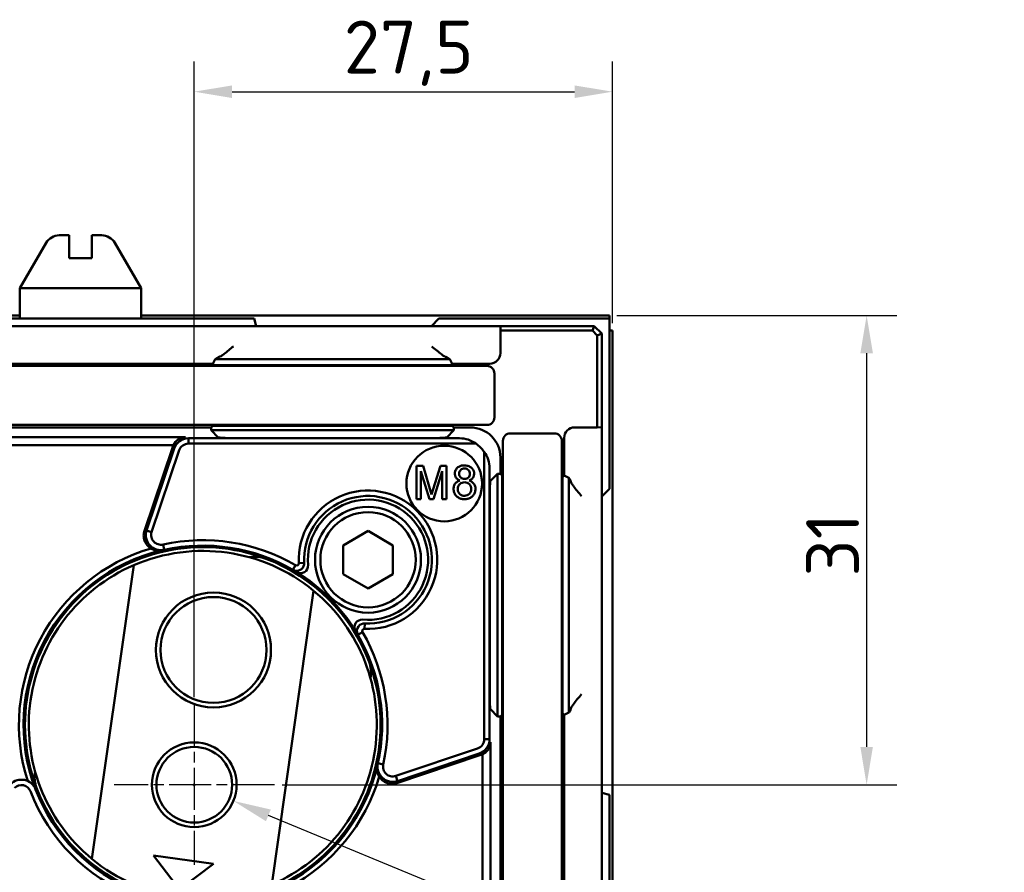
# Model space of a CAD drawing. Header units: millimetres. Extents: x 0 to 5104, y -184 to 1188.
# Tile 12 of 221: x 576 to 707, y 187 to 299. Entities that reach past the tile are written whole.
import ezdxf

# ---------------------------------------------------------------- set-up
doc = ezdxf.new("R2010")
doc.units = ezdxf.units.MM
doc.header["$LTSCALE"] = 2
doc.linetypes.add('CHAIN', pattern=[0.3543, 0.2362, -0.0295, 0.0591, -0.0295])
for name, color, linetype, lineweight in [('Bemaßung (ISO)', 7, 'Continuous', 25), ('Mittelpunktmarkierung (ISO)', 7, 'Continuous', 25), ('Sichtbar (ISO)', 7, 'Continuous', 50)]:
    doc.layers.add(name, color=color, linetype=linetype, lineweight=lineweight)
doc.styles.add('Notiztext (DIN)', font='isocpeur.ttf')
doc.dimstyles.new('Standard (DIN)', dxfattribs={"dimscale": 2, "dimtxt": 3.5, "dimasz": 2.5, "dimexe": 2, "dimexo": 0.5, "dimgap": 0.5, "dimtad": 1, "dimrnd": 1e-08, "dimtxsty": 'Notiztext (DIN)', "dimcen": 0.09, "dimdle": 10, "dimclrd": 256, "dimclre": 256, "dimclrt": 256, "dimadec": 0, "dimazin": 0, "dimtfac": 1, "dimtmove": 0, "dimatfit": 3, "dimfxl": 1, "dimtolj": 1, "dimtzin": 0, "dimlwd": -1, "dimlwe": -1, "dimarcsym": 0})

# ---------------------------------------------------------------- blocks, each defined once
blk = doc.blocks.new('*D35')
at = {"layer": 'Bemaßung (ISO)', "transparency": 16777216}
for p, q in [((655.32, 260.37), (692.32, 260.37)), ((688.32, 255.37), (688.32, 203.31)), ((611.06, 198.31), (692.32, 198.31))]:
    blk.add_line(p, q, dxfattribs=at)
for points in [[(687.49, 255.37), (689.15, 255.37), (688.32, 260.37)], [(687.49, 203.31), (689.15, 203.31), (688.32, 198.31)]]:
    blk.add_solid(points, dxfattribs=at)
at = {"layer": 'Defpoints', "color": 0, "transparency": 16777216}
for p in [(654.32, 260.37), (610.06, 198.31), (688.32, 198.31)]:
    blk.add_point(p, dxfattribs=at)
at = {"layer": 'Bemaßung (ISO)', "transparency": 16777216, "insert": (680.32, 225.84), "char_height": 7, "attachment_point": 1, "rotation": 90, "style": 'Notiztext (DIN)'}
blk.add_mtext('\\A1;31', dxfattribs=at)
blk = doc.blocks.new('*D36')
at = {"layer": 'Bemaßung (ISO)', "transparency": 16777216}
for p, q in [((599.46, 209.91), (599.46, 293.96)), ((654.72, 259.37), (654.72, 293.96)), ((604.46, 289.96), (649.72, 289.96))]:
    blk.add_line(p, q, dxfattribs=at)
for points in [[(604.46, 290.79), (604.46, 289.12), (599.46, 289.96)], [(649.72, 290.79), (649.72, 289.12), (654.72, 289.96)]]:
    blk.add_solid(points, dxfattribs=at)
at = {"layer": 'Defpoints', "color": 0, "transparency": 16777216}
for p in [(654.72, 289.96), (654.72, 258.37), (599.46, 208.91)]:
    blk.add_point(p, dxfattribs=at)
at = {"layer": 'Bemaßung (ISO)', "transparency": 16777216, "insert": (619.21, 299.36), "char_height": 7, "attachment_point": 1, "style": 'Notiztext (DIN)'}
blk.add_mtext('\\A1;27,5', dxfattribs=at)
blk = doc.blocks.new('*D45')
at = {"layer": 'Bemaßung (ISO)', "transparency": 16777216}
for p, q in [((599.28, 198.31), (599.64, 198.31)), ((599.46, 198.13), (599.46, 198.49)), ((704.65, 154.8), (609.25, 194.26))]:
    blk.add_line(p, q, dxfattribs=at)
blk.add_solid([(609.57, 195.03), (608.93, 193.49), (604.63, 196.17)], dxfattribs=at)
at = {"layer": 'Defpoints', "color": 0, "transparency": 16777216}
for p in [(594.28, 200.45), (604.63, 196.17)]:
    blk.add_point(p, dxfattribs=at)
at = {"layer": 'Bemaßung (ISO)', "transparency": 16777216, "insert": (693.2, 168.2), "char_height": 7, "attachment_point": 1, "rotation": 337.5286, "style": 'Notiztext (DIN)'}
blk.add_mtext('\\A1; \\fISOCPEUR|b0|i0;{\\H7.0000;M6}', dxfattribs=at)

msp = doc.modelspace()

# ---------------------------------------------------------------- linework, layer by layer
at = {"layer": 'Mittelpunktmarkierung (ISO)', "linetype": 'CHAIN', "ltscale": 11.778699}
for p, q in [((599.458, 208.912), (599.458, 187.712)), ((610.058, 198.312), (588.858, 198.312))]:
    msp.add_line(p, q, dxfattribs=at)
at = {"layer": 'Sichtbar (ISO)'}
for p, q in [((582.919, 270.965), (581.615, 270.965)), ((582.919, 270.965), (582.919, 269.965)), ((587.223, 270.965), (585.919, 270.965)), ((585.919, 269.965), (585.919, 270.965)), ((579.883, 269.965), (576.419, 263.965)), ((588.955, 269.965), (592.419, 263.965)), ((585.919, 267.965), (582.919, 267.965)), ((576.419, 263.965), (592.419, 263.965)), ((576.419, 259.965), (576.419, 263.965)), ((592.419, 259.965), (592.419, 263.965)), ((491.663, 260.365), (576.419, 260.365)), ((592.419, 260.365), (654.319, 260.365)), ((654.319, 259.965), (654.319, 260.365)), ((505.881, 258.965), (634.707, 258.965)), ((548.236, 259.965), (603.436, 259.965)), ((605.366, 259.965), (603.436, 259.965)), ((605.366, 259.965), (607.359, 259.965)), ((607.376, 259.965), (607.359, 259.965)), ((607.389, 259.965), (607.376, 259.965)), ((607.658, 258.965), (607.389, 259.965)), ((631.799, 259.965), (630.799, 258.965)), ((631.816, 259.965), (631.799, 259.965)), ((631.839, 259.965), (631.816, 259.965)), ((631.839, 259.965), (634.579, 259.965)), ((636.87, 259.965), (634.579, 259.965)), ((638.701, 258.965), (634.707, 258.965)), ((636.87, 259.965), (653.546, 259.965)), ((639.949, 258.965), (638.701, 258.965)), ((639.918, 258.365), (639.949, 258.965)), ((639.949, 258.965), (652.319, 258.965)), ((652.07, 258.365), (652.319, 258.965)), ((652.319, 258.965), (653.319, 257.965)), ((654.319, 259.965), (653.546, 259.965)), ((654.319, 259.192), (654.319, 259.965)), ((654.319, 259.192), (654.319, 242.517)), ((652.07, 258.365), (639.918, 258.365)), ((639.918, 255.386), (639.918, 258.365)), ((652.719, 257.717), (652.07, 258.365)), ((652.719, 257.717), (653.319, 257.965)), ((652.719, 245.564), (652.719, 257.717)), ((653.319, 257.965), (653.319, 245.595)), ((654.719, 258.365), (654.319, 258.365)), ((654.719, 258.365), (654.719, 107.929)), ((537.55, 253.987), (601.922, 253.987)), ((601.922, 253.987), (602.221, 254.587)), ((602.122, 253.787), (601.922, 253.987)), ((603.436, 253.787), (602.122, 253.787)), ((602.221, 254.587), (602.637, 254.864)), ((602.221, 254.587), (602.637, 254.587)), ((604.634, 254.587), (602.637, 254.587)), ((603.436, 253.787), (604.634, 253.787)), ((604.634, 254.587), (630.838, 254.587)), ((630.838, 253.787), (604.634, 253.787)), ((632.835, 254.587), (630.838, 254.587)), ((630.838, 253.787), (632.036, 253.787)), ((633.35, 253.787), (632.036, 253.787)), ((632.835, 254.864), (633.251, 254.587)), ((632.835, 254.587), (633.251, 254.587)), ((633.251, 254.587), (633.55, 253.987)), ((633.55, 253.987), (633.35, 253.787)), ((633.55, 253.987), (638.518, 253.987)), ((507.122, 253.687), (635.13, 253.687)), ((638.13, 253.687), (635.13, 253.687)), ((639.13, 246.887), (639.13, 252.687)), ((635.13, 245.887), (507.122, 245.887)), ((601.698, 245.564), (537.574, 245.564)), ((601.697, 245.187), (601.698, 245.564)), ((602.637, 244.248), (601.697, 245.187)), ((602.637, 245.187), (601.697, 245.187)), ((601.698, 245.564), (601.922, 245.787)), ((601.922, 245.787), (603.236, 245.787)), ((602.637, 245.187), (604.634, 245.187)), ((604.634, 245.787), (603.236, 245.787)), ((604.634, 245.787), (630.838, 245.787)), ((630.838, 245.187), (604.634, 245.187)), ((632.236, 245.787), (630.838, 245.787)), ((630.838, 245.187), (632.835, 245.187)), ((632.236, 245.787), (633.55, 245.787)), ((632.835, 244.248), (633.775, 245.187)), ((633.775, 245.187), (632.835, 245.187)), ((633.55, 245.787), (633.774, 245.564)), ((635.923, 245.564), (633.774, 245.564)), ((633.774, 245.564), (633.775, 245.187)), ((635.13, 245.887), (638.13, 245.887)), ((641.241, 244.776), (647.041, 244.776)), ((652.719, 245.564), (649.739, 245.564)), ((652.719, 245.564), (653.319, 245.595)), ((653.319, 244.347), (653.319, 245.595)), ((554.726, 244.253), (598.306, 244.253)), ((598.697, 244.132), (634.515, 244.132)), ((598.697, 243.418), (598.697, 244.132)), ((636.684, 243.418), (598.697, 243.418)), ((630.838, 244.149), (604.634, 244.149)), ((640.241, 240.776), (640.241, 243.776)), ((648.041, 243.776), (648.041, 240.776)), ((648.341, 244.164), (648.341, 239.196)), ((653.319, 240.353), (653.319, 244.347)), ((596.727, 243.201), (556.279, 243.201)), ((596.567, 242.846), (592.873, 231.887)), ((593.157, 231.952), (596.804, 242.772)), ((597.471, 242.547), (593.824, 231.727)), ((637.772, 204.343), (637.772, 242.331)), ((654.319, 240.225), (654.319, 242.517)), ((639.918, 239.42), (639.918, 241.569)), ((640.241, 240.776), (640.241, 112.768)), ((648.041, 112.768), (648.041, 240.776)), ((628.843, 240.476), (628.843, 236.076)), ((629.718, 240.476), (628.843, 240.476)), ((629.402, 239.759), (630.546, 236.076)), ((629.402, 236.076), (629.402, 239.759)), ((630.796, 236.71), (629.718, 240.476)), ((631.993, 240.476), (630.796, 236.71)), ((631.069, 236.076), (632.218, 239.759)), ((632.776, 240.476), (631.993, 240.476)), ((632.218, 239.759), (632.218, 236.076)), ((632.776, 236.076), (632.776, 240.476)), ((638.486, 240.161), (638.486, 204.343)), ((653.319, 111.527), (653.319, 240.353)), ((654.319, 240.225), (654.319, 237.486)), ((639.541, 239.421), (638.602, 238.482)), ((639.541, 239.421), (639.918, 239.42)), ((639.541, 238.482), (639.541, 239.421)), ((639.541, 238.482), (639.541, 236.484)), ((639.918, 239.42), (640.141, 239.196)), ((640.141, 239.196), (640.141, 237.882)), ((648.341, 239.196), (648.141, 238.996)), ((648.141, 238.996), (648.141, 237.683)), ((648.341, 239.196), (648.941, 238.897)), ((648.941, 238.482), (648.941, 238.897)), ((648.941, 238.897), (649.218, 238.482)), ((648.941, 238.482), (648.941, 236.484)), ((640.141, 236.484), (640.141, 237.882)), ((648.141, 236.484), (648.141, 237.683)), ((653.319, 236.445), (654.319, 237.445)), ((654.319, 237.462), (654.319, 237.486)), ((654.319, 237.445), (654.319, 237.462)), ((628.843, 236.076), (629.402, 236.076)), ((630.546, 236.076), (631.069, 236.076)), ((632.218, 236.076), (632.776, 236.076)), ((638.503, 210.28), (638.503, 236.484)), ((639.541, 210.28), (639.541, 236.484)), ((640.141, 236.484), (640.141, 210.28)), ((648.141, 236.484), (648.141, 210.28)), ((648.941, 210.28), (648.941, 236.484)), ((593.824, 231.727), (593.157, 231.952)), ((619.119, 229.97), (622.419, 231.876)), ((622.419, 231.876), (625.719, 229.97)), ((593.063, 231.17), (593.063, 231.17)), ((593.067, 231.121), (593.067, 231.121)), ((595.344, 230.077), (595.497, 229.379)), ((619.119, 226.16), (619.119, 229.97)), ((625.719, 229.97), (625.719, 226.16)), ((591.47, 227.348), (585.941, 188.497)), ((612.852, 227.342), (612.493, 226.723)), ((613.28, 227.602), (613.994, 227.638)), ((622.419, 224.255), (619.119, 226.16)), ((625.719, 226.16), (622.419, 224.255)), ((609.701, 185.115), (615.23, 223.967)), ((621.956, 218.927), (621.992, 219.64)), ((621.695, 218.498), (621.077, 218.139)), ((639.541, 210.28), (639.541, 208.283)), ((640.141, 208.882), (640.141, 210.28)), ((648.141, 209.082), (648.141, 210.28)), ((648.941, 210.28), (648.941, 208.283)), ((639.541, 207.344), (638.602, 208.283)), ((639.541, 207.344), (639.541, 208.283)), ((640.141, 208.882), (640.141, 207.568)), ((648.141, 209.082), (648.141, 207.768)), ((649.218, 208.283), (648.941, 207.868)), ((648.941, 207.868), (648.941, 208.283)), ((639.918, 207.344), (639.541, 207.344)), ((640.141, 207.568), (639.918, 207.344)), ((639.918, 143.22), (639.918, 207.344)), ((648.141, 207.768), (648.341, 207.568)), ((648.941, 207.868), (648.341, 207.568)), ((648.341, 207.568), (648.341, 143.196)), ((637.772, 204.343), (638.486, 204.343)), ((626.081, 199.47), (636.901, 203.118)), ((638.607, 203.952), (638.607, 160.373)), ((626.241, 198.519), (637.2, 202.213)), ((637.126, 202.45), (626.306, 198.803)), ((637.555, 161.925), (637.555, 202.374)), ((624.431, 200.99), (623.733, 201.144)), ((626.081, 199.47), (626.306, 198.803)), ((625.44, 198.717), (625.44, 198.717)), ((625.514, 198.71), (625.514, 198.71)), ((626.135, 198.755), (626.135, 198.755)), ((653.319, 197.233), (654.319, 196.964)), ((654.319, 196.952), (654.319, 196.964)), ((654.319, 196.934), (654.319, 196.952)), ((654.319, 196.934), (654.319, 194.941)), ((654.319, 193.012), (654.319, 194.941)), ((654.319, 193.012), (654.319, 157.518)), ((597.486, 184.451), (594.089, 188.975)), ((594.089, 188.975), (602.009, 187.848)), ((602.009, 187.848), (597.486, 184.451))]:
    msp.add_line(p, q, dxfattribs=at)
for centre, radius in [((632.496, 238.143), 5), ((622.419, 228.065), 7), ((622.419, 228.065), 6.3), ((601.995, 216.132), 7.6), ((601.995, 216.132), 7), ((599.458, 198.312), 5.6), ((599.458, 198.312), 5)]:
    msp.add_circle(centre, radius, dxfattribs=at)
for centre, radius, start, end in [((581.615, 268.965), 2, 90, 150), ((587.223, 268.965), 2, 30, 90), ((638.13, 252.687), 1, 0, 90), ((638.13, 246.887), 1, 270, 0), ((641.241, 243.776), 1, 90, 180), ((647.041, 243.776), 1, 0, 90), ((622.419, 228.065), 9.15, 267.09817, 182.90183), ((622.419, 228.065), 8.436, 267.09817, 182.90183), ((622.419, 228.065), 7.948, 264.98046, 185.01954), ((600.586, 206.232), 24.415, 59.83959, 102.39738), ((600.586, 206.232), 24.3, 106.32958, 197.81946), ((600.586, 206.232), 23.7, 103.26607, 201.09458), ((600.586, 206.232), 23.5, 69.22094, 200.77906), ((600.586, 206.232), 23, 50.45115, 113.34911), ((590.973, 239.886), 10, 284.13265, 284.1356), ((600.586, 206.232), 23.7, 102.39738, 103.26607), ((600.586, 206.232), 23.7, 59.83959, 102.39738), ((607.503, 224.463), 4, 69.22094, 100.90454), ((600.586, 206.232), 23.5, 20.77906, 69.22094), ((600.586, 206.232), 23, 113.34911, 230.45115), ((600.586, 206.232), 23.7, 31.53482, 58.46518), ((600.586, 206.232), 25, 57.64186, 57.64344), ((600.586, 206.232), 23, 293.34911, 50.45115), ((600.586, 206.232), 25, 32.35604, 32.35814), ((600.586, 206.232), 23.7, 347.60262, 30.16041), ((600.586, 206.232), 24.415, 347.60262, 30.16041), ((600.586, 206.232), 23.5, 249.22094, 20.77906), ((618.817, 213.15), 4, 349.09546, 20.77906), ((600.586, 206.232), 23.7, 249.01298, 346.73393), ((600.586, 206.232), 23.7, 346.73393, 347.60262), ((582.354, 199.314), 4, 169.09546, 200.77906), ((600.586, 206.232), 24.3, 252.08714, 343.67042), ((576.608, 196.982), 2, 21.09458, 135), ((576.608, 196.982), 1.285, 21.09458, 135), ((600.586, 206.232), 23.5, 200.77906, 249.22094), ((634.24, 196.619), 10, 165.86641, 165.86736), ((600.586, 206.232), 24.415, 201.09458, 248.20431), ((600.586, 206.232), 23.7, 201.09458, 248.20431), ((600.586, 206.232), 23, 230.45115, 293.34911)]:
    msp.add_arc(centre, radius, start, end, dxfattribs=at)
for centre, major_axis, ratio, start_param, end_param in [((638.516, 255.388), (1.167, -0.778), 0.9980229, 5.3010707, 6.8700405), ((604.634, 254.86), (2, 0), 0.0349208, 2.811184, 3.0892328), ((630.838, 254.86), (-2, 0), 0.0349208, 3.1939525, 3.4720014), ((635.912, 241.558), (2.836, 2.836), 0.9972647, 5.4991567, 7.0672139), ((649.742, 244.162), (0.778, -1.167), 0.9980229, 2.5547375, 4.1237073), ((598.66, 242.146), (-1.485, 1.7), 0.8390596, 5.6508205, 6.6972266), ((604.634, 244.254), (2, 0), 0.0524078, 3.1939525, 4.712389), ((630.838, 244.254), (-2, 0), 0.0524078, 1.5707963, 3.0892328), ((634.271, 239.917), (1.734, 3.895), 0.928627, 6.0845745, 6.6692879), ((634.445, 240.091), (2.836, 2.836), 0.9972647, 6.0897818, 6.4765888), ((598.492, 242.198), (-1.939, 0.603), 0.9847996, 6.0648618, 6.2601006), ((634.271, 239.917), (3.895, 1.734), 0.928627, 5.8970827, 6.4817962), ((638.607, 236.484), (0, 2), 0.0524078, 0.0523599, 1.5707963), ((649.214, 236.484), (0, 2), 0.0349208, 5.9527766, 6.2308254), ((608.533, 226.572), (-7.409, 3.223), 0.2371383, 4.175213, 4.2546461), ((613.504, 227.284), (0.854, -0.524), 0.9978783, 4.7126921, 6.9204643), ((621.638, 219.15), (-0.524, 0.854), 0.9978786, 5.646372, 7.8541473), ((620.925, 214.179), (3.223, -7.409), 0.2371379, 2.0285375, 2.107971), ((638.607, 210.28), (0, -2), 0.0524078, 4.712389, 6.2308254), ((649.214, 210.28), (0, -2), 0.0349208, 0.0523599, 0.3304087), ((636.5, 204.307), (1.7, -1.485), 0.8390596, 5.869144, 6.9155501), ((636.552, 204.138), (-0.603, 1.939), 0.9847996, 3.1646774, 3.3599162)]:
    msp.add_ellipse(centre, major_axis=major_axis, ratio=ratio, start_param=start_param, end_param=end_param, dxfattribs=at)
for points in [[(582.919, 269.965), (582.919, 269.089), (582.919, 267.965)], [(585.919, 269.965), (585.919, 269.089), (585.919, 267.965)]]:
    msp.add_rational_spline(points, [1.09960415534, 1.10582889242, 1.09655479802], degree=2, dxfattribs=at)
for points, knots in [([(604.634, 256.282), (604.435, 256.116), (604.219, 255.935), (603.8, 255.59), (603.597, 255.427), (603.278, 255.183), (603.132, 255.078), (602.898, 254.933), (602.805, 254.89), (602.742, 254.883)], [0, 0, 0, 0, 0.03885109, 0.03885109, 0.07770218, 0.07770218, 0.10922839, 0.10922839, 0.13818992, 0.13818992, 0.13818992, 0.13818992]), ([(632.73, 254.883), (632.673, 254.889), (632.593, 254.924), (632.388, 255.045), (632.261, 255.135), (631.951, 255.367), (631.734, 255.54), (631.285, 255.908), (631.053, 256.103), (630.838, 256.282)], [0.35704141, 0.35704141, 0.35704141, 0.35704141, 0.38287741, 0.38287741, 0.41127465, 0.41127465, 0.45321772, 0.45321772, 0.49516078, 0.49516078, 0.49516078, 0.49516078]), ([(598.697, 243.418), (598.429, 243.418), (598.161, 243.334), (597.941, 243.178), (597.724, 243.023), (597.556, 242.8), (597.471, 242.547)], [0, 0, 0, 0, 0.5028835, 0.5028835, 0.5028835, 1, 1, 1, 1]), ([(635.795, 238.54), (635.927, 238.589), (636.038, 238.649), (636.131, 238.726), (636.239, 238.816), (636.308, 238.911), (636.361, 239.033), (636.411, 239.147), (636.44, 239.276), (636.445, 239.408), (636.45, 239.538), (636.432, 239.667), (636.39, 239.788), (636.307, 240.03), (636.137, 240.222), (635.894, 240.357), (635.791, 240.415), (635.661, 240.466), (635.537, 240.498), (635.415, 240.529), (635.285, 240.546), (635.156, 240.548), (635.024, 240.549), (634.9, 240.536), (634.774, 240.506), (634.64, 240.474), (634.529, 240.43), (634.417, 240.365), (634.255, 240.269), (634.143, 240.156), (634.055, 240.007), (634.011, 239.933), (633.977, 239.854), (633.951, 239.771), (633.913, 239.646), (633.897, 239.52), (633.904, 239.389), (633.912, 239.252), (633.941, 239.133), (633.995, 239.016), (634.053, 238.89), (634.133, 238.794), (634.234, 238.716), (634.319, 238.65), (634.442, 238.585), (634.576, 238.54)], [0, 0, 0, 0, 0.0613629, 0.0613629, 0.0613629, 0.1254275, 0.1254275, 0.1254275, 0.1876883, 0.1876883, 0.1876883, 0.2501665, 0.2501665, 0.2501665, 0.3767246, 0.3767246, 0.3767246, 0.4378297, 0.4378297, 0.4378297, 0.4998254, 0.4998254, 0.4998254, 0.5618835, 0.5618835, 0.5618835, 0.6240806, 0.6240806, 0.6240806, 0.708383, 0.708383, 0.708383, 0.7500045, 0.7500045, 0.7500045, 0.8120807, 0.8120807, 0.8120807, 0.8745511, 0.8745511, 0.8745511, 0.9387325, 0.9387325, 0.9387325, 1, 1, 1, 1]), ([(635.196, 240.129), (635.098, 240.133), (635.006, 240.12), (634.918, 240.089), (634.824, 240.055), (634.747, 240.008), (634.677, 239.944), (634.607, 239.88), (634.553, 239.803), (634.514, 239.714), (634.477, 239.627), (634.457, 239.534), (634.457, 239.439), (634.457, 239.343), (634.475, 239.252), (634.512, 239.162), (634.55, 239.07), (634.603, 238.995), (634.673, 238.932), (634.741, 238.87), (634.824, 238.822), (634.917, 238.79), (635.005, 238.76), (635.101, 238.745), (635.196, 238.747)], [0, 0, 0, 0, 0.1241106, 0.1241106, 0.1241106, 0.2500505, 0.2500505, 0.2500505, 0.375179, 0.375179, 0.375179, 0.4999565, 0.4999565, 0.4999565, 0.6244589, 0.6244589, 0.6244589, 0.7502239, 0.7502239, 0.7502239, 0.8757919, 0.8757919, 0.8757919, 1, 1, 1, 1]), ([(635.196, 238.747), (635.288, 238.749), (635.376, 238.766), (635.462, 238.8), (635.554, 238.836), (635.627, 238.882), (635.691, 238.945), (635.755, 239.008), (635.804, 239.084), (635.838, 239.172), (635.869, 239.254), (635.887, 239.346), (635.887, 239.439), (635.888, 239.532), (635.873, 239.62), (635.84, 239.706), (635.805, 239.799), (635.757, 239.87), (635.693, 239.932), (635.63, 239.993), (635.551, 240.041), (635.463, 240.076), (635.38, 240.108), (635.288, 240.126), (635.196, 240.129)], [0, 0, 0, 0, 0.12393, 0.12393, 0.12393, 0.2499084, 0.2499084, 0.2499084, 0.3759913, 0.3759913, 0.3759913, 0.4999417, 0.4999417, 0.4999417, 0.623836, 0.623836, 0.623836, 0.7503624, 0.7503624, 0.7503624, 0.8761046, 0.8761046, 0.8761046, 1, 1, 1, 1]), ([(634.576, 238.54), (634.414, 238.49), (634.275, 238.426), (634.155, 238.342), (634.007, 238.238), (633.921, 238.136), (633.85, 237.997), (633.784, 237.867), (633.743, 237.711), (633.731, 237.549), (633.72, 237.402), (633.733, 237.239), (633.772, 237.087), (633.811, 236.932), (633.872, 236.793), (633.958, 236.664), (634.047, 236.529), (634.154, 236.421), (634.281, 236.334), (634.404, 236.25), (634.549, 236.183), (634.703, 236.14), (634.844, 236.1), (635.005, 236.077), (635.163, 236.076), (635.32, 236.075), (635.472, 236.093), (635.623, 236.134), (635.785, 236.177), (635.918, 236.236), (636.047, 236.321), (636.181, 236.409), (636.288, 236.514), (636.379, 236.642), (636.468, 236.768), (636.535, 236.909), (636.577, 237.062), (636.619, 237.214), (636.635, 237.366), (636.622, 237.523), (636.609, 237.689), (636.57, 237.831), (636.5, 237.969), (636.428, 238.113), (636.329, 238.23), (636.206, 238.324), (636.102, 238.404), (635.954, 238.483), (635.795, 238.54)], [0, 0, 0, 0, 0.060878, 0.060878, 0.060878, 0.1254236, 0.1254236, 0.1254236, 0.1882782, 0.1882782, 0.1882782, 0.2498841, 0.2498841, 0.2498841, 0.3121989, 0.3121989, 0.3121989, 0.3753938, 0.3753938, 0.3753938, 0.4381512, 0.4381512, 0.4381512, 0.500032, 0.500032, 0.500032, 0.5618599, 0.5618599, 0.5618599, 0.6246025, 0.6246025, 0.6246025, 0.6876204, 0.6876204, 0.6876204, 0.7499622, 0.7499622, 0.7499622, 0.8120044, 0.8120044, 0.8120044, 0.8747615, 0.8747615, 0.8747615, 0.9388159, 0.9388159, 0.9388159, 1, 1, 1, 1]), ([(635.196, 238.303), (635.076, 238.308), (634.959, 238.291), (634.844, 238.25), (634.721, 238.207), (634.624, 238.147), (634.54, 238.065), (634.455, 237.983), (634.391, 237.883), (634.346, 237.767), (634.304, 237.658), (634.281, 237.537), (634.281, 237.416), (634.282, 237.295), (634.303, 237.179), (634.347, 237.065), (634.394, 236.945), (634.457, 236.85), (634.541, 236.767), (634.625, 236.683), (634.726, 236.621), (634.843, 236.578), (634.954, 236.538), (635.075, 236.517), (635.196, 236.521)], [0, 0, 0, 0, 0.1239481, 0.1239481, 0.1239481, 0.2499017, 0.2499017, 0.2499017, 0.3759209, 0.3759209, 0.3759209, 0.5000608, 0.5000608, 0.5000608, 0.6241668, 0.6241668, 0.6241668, 0.7499571, 0.7499571, 0.7499571, 0.8758104, 0.8758104, 0.8758104, 1, 1, 1, 1]), ([(635.196, 236.521), (635.311, 236.524), (635.421, 236.546), (635.529, 236.59), (635.643, 236.638), (635.735, 236.699), (635.816, 236.782), (635.896, 236.865), (635.959, 236.962), (636.004, 237.072), (636.048, 237.182), (636.071, 237.296), (636.072, 237.412), (636.073, 237.528), (636.052, 237.642), (636.009, 237.752), (635.964, 237.866), (635.903, 237.961), (635.823, 238.044), (635.743, 238.125), (635.646, 238.189), (635.535, 238.234), (635.429, 238.277), (635.313, 238.301), (635.196, 238.303)], [0, 0, 0, 0, 0.1239765, 0.1239765, 0.1239765, 0.2500429, 0.2500429, 0.2500429, 0.3751582, 0.3751582, 0.3751582, 0.5000173, 0.5000173, 0.5000173, 0.6246789, 0.6246789, 0.6246789, 0.7501683, 0.7501683, 0.7501683, 0.8757665, 0.8757665, 0.8757665, 1, 1, 1, 1]), ([(650.636, 236.484), (650.457, 236.699), (650.261, 236.932), (649.893, 237.381), (649.72, 237.597), (649.489, 237.907), (649.399, 238.034), (649.278, 238.239), (649.243, 238.32), (649.237, 238.376)], [0, 0, 0, 0, 0.04194307, 0.04194307, 0.08388614, 0.08388614, 0.11228337, 0.11228337, 0.13811937, 0.13811937, 0.13811937, 0.13811937]), ([(593.753, 229.551), (593.56, 229.665), (593.386, 229.809), (593.093, 230.152), (592.977, 230.348), (592.81, 230.789), (592.767, 231.031), (592.771, 231.483), (592.806, 231.69), (592.873, 231.887)], [0.000001, 0.000001, 0.000001, 0.000001, 0.03362064, 0.03362064, 0.06768286, 0.06768286, 0.10428863, 0.10428863, 0.13554854, 0.13554854, 0.13554854, 0.13554854]), ([(595.497, 229.379), (595.27, 229.329), (595.064, 229.324), (594.89, 229.339), (594.716, 229.354), (594.644, 229.367), (594.462, 229.423), (594.098, 229.537), (593.823, 229.718), (593.584, 229.978), (593.105, 230.498), (592.936, 231.281), (593.157, 231.952)], [0, 0, 0, 0, 0.125, 0.125, 0.125, 0.25, 0.25, 0.25, 0.5, 0.5, 0.5, 1, 1, 1, 1]), ([(593.824, 231.727), (593.75, 231.509), (593.738, 231.275), (593.786, 231.055), (593.834, 230.833), (593.943, 230.625), (594.098, 230.459), (594.252, 230.294), (594.454, 230.169), (594.669, 230.104), (594.887, 230.038), (595.115, 230.027), (595.344, 230.077)], [0, 0, 0, 0, 0.2481383, 0.2481383, 0.2481383, 0.4995809, 0.4995809, 0.4995809, 0.7488965, 0.7488965, 0.7488965, 1, 1, 1, 1]), ([(593.753, 229.551), (593.798, 229.518), (593.846, 229.486), (594.035, 229.376), (594.193, 229.314), (594.483, 229.256), (594.601, 229.245), (594.791, 229.247), (594.859, 229.252), (595.001, 229.269), (595.074, 229.282), (595.147, 229.299)], [0.000001, 0.000001, 0.000001, 0.000001, 0.010772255, 0.010772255, 0.040472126, 0.040472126, 0.059368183, 0.059368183, 0.069801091, 0.069801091, 0.081009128, 0.081009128, 0.081009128, 0.081009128]), ([(613.994, 227.638), (614.007, 227.358), (613.892, 227.02), (613.61, 226.8), (613.328, 226.58), (612.869, 226.505), (612.493, 226.723)], [0, 0, 0, 0, 0.5, 0.5, 0.5, 1, 1, 1, 1]), ([(612.852, 227.342), (612.94, 227.29), (613.056, 227.291), (613.144, 227.344), (613.231, 227.397), (613.287, 227.499), (613.28, 227.602)], [0, 0, 0, 0, 0.5026839, 0.5026839, 0.5026839, 1, 1, 1, 1]), ([(621.077, 218.139), (620.859, 218.515), (620.934, 218.974), (621.154, 219.256), (621.374, 219.538), (621.711, 219.654), (621.992, 219.64)], [0, 0, 0, 0, 0.5, 0.5, 0.5, 1, 1, 1, 1]), ([(621.956, 218.927), (621.854, 218.933), (621.752, 218.878), (621.698, 218.79), (621.645, 218.703), (621.643, 218.587), (621.695, 218.498)], [0, 0, 0, 0, 0.5027632, 0.5027632, 0.5027632, 1, 1, 1, 1]), ([(649.237, 208.388), (649.243, 208.445), (649.278, 208.525), (649.399, 208.73), (649.489, 208.857), (649.72, 209.168), (649.893, 209.384), (650.261, 209.833), (650.457, 210.066), (650.636, 210.28)], [0.35704141, 0.35704141, 0.35704141, 0.35704141, 0.38287741, 0.38287741, 0.41127465, 0.41127465, 0.45321772, 0.45321772, 0.49516078, 0.49516078, 0.49516078, 0.49516078]), ([(636.901, 203.118), (637.151, 203.201), (637.375, 203.368), (637.531, 203.587), (637.686, 203.804), (637.772, 204.072), (637.772, 204.343)], [0, 0, 0, 0, 0.5028835, 0.5028835, 0.5028835, 1, 1, 1, 1]), ([(623.653, 200.793), (623.636, 200.721), (623.623, 200.647), (623.606, 200.505), (623.601, 200.437), (623.599, 200.247), (623.61, 200.129), (623.668, 199.839), (623.73, 199.681), (623.84, 199.492), (623.872, 199.444), (623.905, 199.4)], [0, 0, 0, 0, 0.01119271, 0.01119271, 0.021611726, 0.021611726, 0.04046948, 0.04046948, 0.070123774, 0.070123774, 0.0808467, 0.0808467, 0.0808467, 0.0808467]), ([(626.306, 198.803), (625.977, 198.694), (625.606, 198.673), (625.259, 198.748), (624.897, 198.826), (624.571, 199.009), (624.331, 199.231), (624.214, 199.339), (624.104, 199.467), (624.009, 199.614), (623.914, 199.762), (623.811, 200), (623.776, 200.11), (623.708, 200.332), (623.633, 200.689), (623.733, 201.144)], [0, 0, 0, 0, 0.24460594, 0.24460594, 0.24460594, 0.5, 0.5, 0.5, 0.625, 0.625, 0.625, 0.75, 0.75, 0.75, 1, 1, 1, 1]), ([(624.431, 200.99), (624.382, 200.767), (624.392, 200.533), (624.457, 200.317), (624.523, 200.099), (624.647, 199.9), (624.812, 199.745), (624.979, 199.589), (625.188, 199.48), (625.408, 199.432), (625.629, 199.384), (625.856, 199.395), (626.081, 199.47)], [0, 0, 0, 0, 0.2466048, 0.2466048, 0.2466048, 0.4956604, 0.4956604, 0.4956604, 0.7467134, 0.7467134, 0.7467134, 1, 1, 1, 1]), ([(626.241, 198.519), (626.044, 198.453), (625.838, 198.417), (625.386, 198.413), (625.144, 198.456), (624.703, 198.622), (624.507, 198.739), (624.163, 199.032), (624.019, 199.206), (623.905, 199.4)], [0, 0, 0, 0, 0.03117381, 0.03117381, 0.06776873, 0.06776873, 0.10186619, 0.10186619, 0.13552314, 0.13552314, 0.13552314, 0.13552314]), ([(582.724, 158.388), (582.724, 160.618), (582.475, 162.841), (581.49, 167.191), (580.757, 169.304), (579.157, 172.654), (578.419, 173.944), (576.518, 176.759), (575.298, 178.238), (572.592, 180.944), (571.112, 182.164), (568.297, 184.065), (567.008, 184.803), (563.658, 186.403), (561.545, 187.136), (557.195, 188.122), (554.972, 188.37), (552.742, 188.37)], [0, 0, 0, 0, 0.3344992, 0.3344992, 0.6689698, 0.6689698, 0.8915104, 0.8915104, 1.1785811, 1.1785811, 1.4656518, 1.4656518, 1.6881924, 1.6881924, 2.0226629, 2.0226629, 2.3571622, 2.3571622, 2.3571622, 2.3571622]), ([(560.564, 187.837), (563.792, 186.987), (566.863, 185.6), (572.42, 181.905), (574.889, 179.609), (578.956, 174.305), (580.534, 171.329), (582.663, 165), (583.205, 161.675), (583.191, 158.336)], [0.0000156, 0.0000156, 0.0000156, 0.0000156, 0.5006802, 0.5006802, 1.0011621, 1.0011621, 1.5009677, 1.5009677, 2.0007323, 2.0007323, 2.0007323, 2.0007323])]:
    msp.add_open_spline(points, degree=3, knots=knots, dxfattribs=at)
for points in [[(596.804, 242.772), (597.058, 243.525), (597.745, 244.129), (598.697, 244.132)], [(638.486, 204.343), (638.483, 203.391), (637.879, 202.704), (637.126, 202.45)]]:
    msp.add_open_spline(points, degree=3, dxfattribs=at)

# ---------------------------------------------------------------- dimensions: what is measured, and where the dimension line sits
at = {"layer": 'Bemaßung (ISO)'}
for base, p1, p2, angle, override, picture, middle in [((654.719, 289.958), (599.458, 208.912), (654.719, 258.365), 180, {"dimgap": 0.5, "dimdec": 1, "dimlfac": 0.497643, "dimtol": 0, "dimlim": 0, "dimtp": 0, "dimtm": 0, "dimtdec": 1, "dimtofl": 0, "dimatfit": 1}, '*D36', (627.089, 289.958)), ((688.319, 198.312), (654.319, 260.365), (610.058, 198.312), 270, {"dimgap": 0.5, "dimdec": 0, "dimlfac": 0.5, "dimtol": 0, "dimlim": 0, "dimtp": 0, "dimtm": 0, "dimtdec": 0, "dimtofl": 0, "dimatfit": 1}, '*D35', (688.319, 229.338))]:
    dim = msp.add_linear_dim(base=base, p1=p1, p2=p2, angle=angle, dimstyle='Standard (DIN)', override=override, dxfattribs=at)
    dim.commit()
    dim.dimension.update_dxf_attribs({"geometry": picture, "text_midpoint": middle, "dimtype": 160})
dim = msp.add_diameter_dim_2p(p1=(594.284, 200.452), p2=(604.633, 196.171), text=' \\fISOCPEUR|b0|i0;{\\H7.0000;M6}', dimstyle='Standard (DIN)', override={"dimgap": 0.5, "dimdec": 2, "dimlfac": 0.5, "dimtol": 0, "dimlim": 0, "dimtp": 0, "dimtm": 0, "dimtdec": 2, "dimtofl": 0}, dxfattribs=at)
dim.commit()
dim.dimension.update_dxf_attribs({"geometry": '*D45', "text_midpoint": (696.93, 157.995), "dimtype": 163})

doc.saveas('drawing.dxf')
